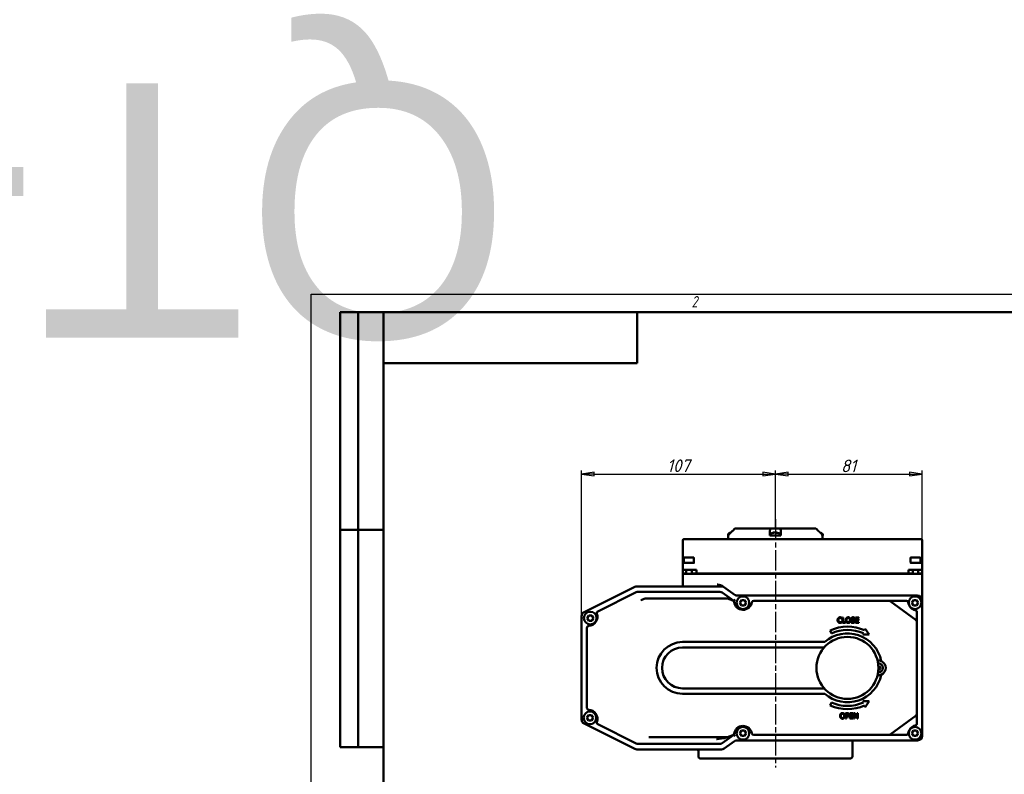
# Model space of a CAD drawing. Header units: millimetres. Extents: x -2878 to 5817, y -195 to 746.
# Tile 3 of 5: x -161 to 383, y 329 to 746. Entities that reach past the tile are written whole.
import ezdxf
from ezdxf.enums import TextEntityAlignment as Align

# ---------------------------------------------------------------- set-up
doc = ezdxf.new("R2018")
doc.units = ezdxf.units.MM
doc.header["$LTSCALE"] = 2
doc.linetypes.add('CHAIN', pattern=[0.7087, 0.4724, -0.0591, 0.1181, -0.0591])
for name, color, linetype, lineweight in [('Видимый контур (ГОСТ)', 7, 'Continuous', 50), ('Кромка (ГОСТ)', 7, 'Continuous', 50), ('Обозначение (ГОСТ)', 7, 'Continuous', 25), ('Осевая линия (ГОСТ)', 7, 'Continuous', 25), ('Размер (ГОСТ)', 7, 'Continuous', 25), ('Эскизная геометрия (ГОСТ)', 7, 'Continuous', 50)]:
    doc.layers.add(name, color=color, linetype=linetype, lineweight=lineweight)
doc.styles.add('Альтернативный текст (ГОСТ)', font='arial.ttf', dxfattribs={"width": 0.8})
doc.styles.add('Обычный текст (ГОСТ)', font='GOST Common Italic.ttf')
doc.dimstyles.new('Обычный (ГОСТ)', dxfattribs={"dimscale": 2, "dimtxt": 3.5, "dimasz": 3.5, "dimexe": 1, "dimexo": 0, "dimgap": 0.5, "dimtad": 1, "dimtxsty": 'Обычный текст (ГОСТ)', "dimblk": 'Filled-1', "dimcen": 0.09, "dimdle": 15, "dimclrd": 256, "dimclre": 256, "dimclrt": 256, "dimazin": 2, "dimtfac": 0.714286, "dimtdec": 3, "dimtmove": 0, "dimatfit": 3, "dimfxl": 1, "dimtolj": 1, "dimlwd": 25, "dimlwe": 25, "dimarcsym": 0})

# ---------------------------------------------------------------- blocks, each defined once
blk = doc.blocks.new('Рамки ГОСТ - Рамка')
at = {"layer": 'Кромка (ГОСТ)', "lineweight": 25}
for p, q in [((0, 0), (0, 297)), ((0, 297), (420, 297))]:
    blk.add_line(p, q, dxfattribs=at)
at = {"layer": 'Кромка (ГОСТ)'}
for p, q in [((415, 292), (20, 292)), ((20, 292), (20, 5))]:
    blk.add_line(p, q, dxfattribs=at)
at = {"layer": 'Кромка (ГОСТ)', "insert": (105, 296.5), "char_height": 3.17, "width": 5.2328, "attachment_point": 1, "style": 'Альтернативный текст (ГОСТ)'}
blk.add_mtext('\\fGOST Common|b0|i1;{\\H3.1700;2}', dxfattribs=at)
blk = doc.blocks.new('ГОСТ - Доп. графы 2')
at = {"layer": 'Эскизная геометрия (ГОСТ)'}
for p, q in [((-12, 0), (-12, 120)), ((-12, 120), (0, 120)), ((-7, 0), (-7, 120)), ((-12, 60), (0, 60)), ((0, 0), (-12, 0))]:
    blk.add_line(p, q, dxfattribs=at)
at = {"layer": 'Обозначение (ГОСТ)', "lineweight": 30, "flags": 17}
for tag, p in [('Первичная_применяемость', (-3.65, 90.03)), ('Справочный_номер', (-3.55, 30.02))]:
    blk.add_attdef(tag, text='', height=3.17, rotation=90, dxfattribs=at).set_placement(p, align=Align.MIDDLE_CENTER)
blk = doc.blocks.new('ГОСТ - Доп. графы 3')
at = {"layer": 'Эскизная геометрия (ГОСТ)'}
for p, q in [((0, 0), (70, 0)), ((70, 0), (70, -14)), ((70, -14), (0, -14))]:
    blk.add_line(p, q, dxfattribs=at)
at = {"layer": 'Обозначение (ГОСТ)', "lineweight": 30}
blk.add_attdef('ОБОЗНАЧЕНИЕ', text='', height=5, rotation=180, dxfattribs=at).set_placement((34.94, -6.97), align=Align.MIDDLE_CENTER)
blk = doc.blocks.new('Filled-1')
at = {"color": 0}
for p, q in [((0, 0), (-1, 0.143)), ((-1, 0.143), (-1, -0.143)), ((-1, 0), (0, 0)), ((-1, -0.143), (0, 0))]:
    blk.add_line(p, q, dxfattribs=at)
at = {"color": 0, "flags": 128}
blk.add_lwpolyline([(-1, -0.143), (0, 0), (-1, 0.143), (-1, -0.143)], dxfattribs=at)
at = {"color": 0}
blk.add_solid([(-1, -0.143), (0, 0), (-1, 0.143), (-1, -0.143)], dxfattribs=at)
blk = doc.blocks.new('*D14')
at = {"layer": 'Defpoints', "color": 0, "linetype": 'Continuous', "transparency": 16777216}
for p in [(256.27, 494.72), (256.27, 464.72), (149.27, 416.18)]:
    blk.add_point(p, dxfattribs=at)
at = {"layer": 'Размер (ГОСТ)', "linetype": 'Continuous', "lineweight": 25, "transparency": 16777216}
for p, q in [((149.27, 416.18), (149.27, 496.72)), ((156.27, 494.72), (249.27, 494.72)), ((256.27, 464.72), (256.27, 496.72))]:
    blk.add_line(p, q, dxfattribs=at)
at = {"layer": 'Размер (ГОСТ)', "linetype": 'Continuous', "lineweight": 25, "transparency": 16777216, "xscale": 7, "yscale": 7, "zscale": 7, "rotation": 180}
blk.add_blockref('Filled-1', (149.27, 494.72), dxfattribs=at)
at = {"layer": 'Размер (ГОСТ)', "linetype": 'Continuous', "lineweight": 25, "transparency": 16777216, "xscale": 7, "yscale": 7, "zscale": 7}
blk.add_blockref('Filled-1', (256.27, 494.72), dxfattribs=at)
at = {"layer": 'Размер (ГОСТ)', "linetype": 'Continuous', "lineweight": 25, "transparency": 16777216, "insert": (196.43, 502.81), "char_height": 7, "attachment_point": 1, "style": 'Обычный текст (ГОСТ)'}
blk.add_mtext('\\A1;107', dxfattribs=at)
blk = doc.blocks.new('*D15')
at = {"layer": 'Defpoints', "color": 0, "linetype": 'Continuous', "transparency": 16777216}
for p in [(337.27, 494.72), (256.27, 464.72), (337.27, 439.72)]:
    blk.add_point(p, dxfattribs=at)
at = {"layer": 'Размер (ГОСТ)', "linetype": 'Continuous', "lineweight": 25, "transparency": 16777216}
for p, q in [((256.27, 464.72), (256.27, 496.72)), ((263.27, 494.72), (330.27, 494.72)), ((337.27, 439.72), (337.27, 496.72))]:
    blk.add_line(p, q, dxfattribs=at)
at = {"layer": 'Размер (ГОСТ)', "linetype": 'Continuous', "lineweight": 25, "transparency": 16777216, "xscale": 7, "yscale": 7, "zscale": 7, "rotation": 180}
blk.add_blockref('Filled-1', (256.27, 494.72), dxfattribs=at)
at = {"layer": 'Размер (ГОСТ)', "linetype": 'Continuous', "lineweight": 25, "transparency": 16777216, "xscale": 7, "yscale": 7, "zscale": 7}
blk.add_blockref('Filled-1', (337.27, 494.72), dxfattribs=at)
at = {"layer": 'Размер (ГОСТ)', "linetype": 'Continuous', "lineweight": 25, "transparency": 16777216, "insert": (292.47, 502.72), "char_height": 7, "attachment_point": 1, "style": 'Обычный текст (ГОСТ)'}
blk.add_mtext('\\A1;81', dxfattribs=at)

msp = doc.modelspace()

# ---------------------------------------------------------------- linework, layer by layer
at = {"layer": 'Видимый контур (ГОСТ)'}
for p, q in [((231.457, 462.23), (231.311, 462.23)), ((233.934, 464.723), (233.934, 464.723)), ((233.934, 464.723), (253.544, 464.723)), ((253.544, 464.723), (258.998, 464.723)), ((255.142, 462.23), (254.861, 462.23)), ((255.828, 462.451), (255.83, 462.424)), ((257.159, 462.23), (256.59, 462.23)), ((256.639, 462.451), (256.62, 462.23)), ((258.998, 464.723), (278.603, 464.723)), ((205.143, 458.223), (205.143, 446.723)), ((213.127, 458.723), (205.643, 458.723)), ((329.284, 458.723), (213.127, 458.723)), ((230.183, 461.123), (230.183, 460.723)), ((230.183, 460.723), (230.277, 460.723)), ((230.268, 458.723), (230.268, 460.723)), ((230.277, 460.723), (230.442, 460.723)), ((230.442, 460.809), (230.442, 460.723)), ((253.271, 460.809), (253.271, 461.516)), ((253.271, 460.723), (253.271, 460.809)), ((253.271, 460.723), (255.551, 460.723)), ((253.733, 461.123), (253.733, 460.723)), ((255.551, 460.723), (256.909, 460.723)), ((256.909, 460.723), (259.271, 460.723)), ((258.733, 461.123), (258.733, 460.723)), ((259.271, 461.516), (259.271, 460.809)), ((259.271, 460.809), (259.271, 460.723)), ((282.095, 460.723), (282.095, 460.809)), ((282.095, 460.723), (282.258, 460.723)), ((282.258, 460.723), (282.353, 460.723)), ((282.268, 458.723), (282.268, 460.723)), ((282.353, 461.123), (282.353, 460.723)), ((336.768, 458.723), (329.284, 458.723)), ((337.268, 446.723), (337.268, 458.223)), ((205.143, 446.723), (205.143, 445.223)), ((205.643, 445.723), (206.143, 445.723)), ((205.813, 448.423), (205.813, 445.723)), ((206.113, 448.723), (211.013, 448.723)), ((211.623, 445.723), (206.143, 445.723)), ((211.313, 448.423), (211.313, 445.938)), ((336.268, 445.723), (330.787, 445.723)), ((330.813, 448.423), (330.813, 446.226)), ((331.113, 448.723), (336.013, 448.723)), ((336.268, 445.723), (336.768, 445.723)), ((336.313, 448.423), (336.313, 445.723)), ((337.268, 445.223), (337.268, 446.723)), ((205.143, 445.223), (205.143, 441.823)), ((206.143, 441.823), (205.143, 441.823)), ((205.143, 439.823), (205.143, 441.823)), ((206.143, 441.823), (212.643, 441.823)), ((207.063, 441.823), (207.063, 439.723)), ((210.063, 441.823), (210.063, 439.723)), ((212.643, 439.823), (212.643, 441.823)), ((329.768, 439.823), (329.768, 441.823)), ((329.768, 441.823), (336.268, 441.823)), ((332.063, 441.823), (332.063, 439.723)), ((335.063, 441.823), (335.063, 439.723)), ((337.268, 441.823), (336.268, 441.823)), ((337.268, 441.823), (337.268, 445.223)), ((337.268, 439.823), (337.268, 441.823)), ((205.143, 439.823), (207.063, 439.823)), ((205.143, 439.723), (206.143, 439.723)), ((205.143, 439.723), (205.143, 433.723)), ((206.143, 439.723), (336.268, 439.723)), ((210.063, 439.823), (212.643, 439.823)), ((212.643, 439.823), (329.768, 439.823)), ((224.826, 439.723), (224.826, 439.823)), ((259.312, 439.723), (259.312, 439.823)), ((329.768, 439.823), (332.063, 439.823)), ((335.063, 439.823), (337.268, 439.823)), ((336.268, 439.723), (337.268, 439.723)), ((337.268, 425.223), (337.268, 439.723)), ((178.74, 432.459), (150.65, 418.414)), ((179.449, 429.459), (158.236, 418.853)), ((226.947, 432.723), (179.858, 432.723)), ((225.504, 429.723), (180.567, 429.723)), ((205.143, 433.723), (205.143, 432.723)), ((227.529, 432.536), (227.154, 432.804)), ((227.154, 432.804), (227.154, 432.804)), ((233.999, 427.91), (227.529, 432.536)), ((196.273, 425.992), (184.861, 425.992)), ((229.574, 425.992), (196.273, 425.992)), ((233.297, 424.723), (226.958, 429.256)), ((232.76, 424.939), (229.904, 425.936)), ((334.768, 427.723), (234.58, 427.723)), ((236.608, 423.654), (237.474, 425.154)), ((237.474, 425.154), (239.206, 425.154)), ((239.206, 425.154), (240.072, 423.654)), ((318.984, 424.723), (244.286, 424.723)), ((319.716, 424.723), (318.984, 424.723)), ((333.859, 414.067), (319.575, 424.53)), ((321.003, 424.723), (319.716, 424.723)), ((328.586, 424.723), (321.003, 424.723)), ((331.608, 423.654), (332.474, 425.154)), ((332.474, 425.154), (334.206, 425.154)), ((334.206, 425.154), (335.072, 423.654)), ((337.268, 350.223), (337.268, 425.223)), ((237.474, 422.154), (236.608, 423.654)), ((239.206, 422.154), (237.474, 422.154)), ((240.072, 423.654), (239.206, 422.154)), ((332.474, 422.154), (331.608, 423.654)), ((334.206, 422.154), (332.474, 422.154)), ((335.072, 423.654), (334.206, 422.154)), ((334.268, 415.007), (334.268, 418.579)), ((149.268, 416.178), (149.268, 359.268)), ((152.345, 415.203), (153.211, 416.703)), ((153.211, 413.703), (152.345, 415.203)), ((153.211, 416.703), (154.943, 416.703)), ((154.943, 413.703), (153.211, 413.703)), ((154.943, 416.703), (155.809, 415.203)), ((155.809, 415.203), (154.943, 413.703)), ((292.843, 414.906), (292.875, 414.906)), ((292.875, 413.267), (292.845, 413.267)), ((292.875, 414.906), (292.875, 415.387)), ((292.875, 412.791), (292.875, 413.267)), ((293.246, 415.587), (293.246, 412.587)), ((293.645, 415.587), (293.246, 415.587)), ((293.645, 412.942), (293.645, 415.587)), ((298.07, 413.267), (298.07, 412.767)), ((298.099, 413.267), (298.07, 413.267)), ((299.964, 414.969), (299.993, 414.969)), ((299.993, 414.969), (299.993, 415.446)), ((302.392, 415.587), (300.516, 415.587)), ((300.516, 415.587), (300.516, 412.587)), ((300.914, 415.232), (302.392, 415.232)), ((300.914, 414.41), (300.914, 415.232)), ((302.293, 414.41), (300.914, 414.41)), ((300.914, 414.055), (302.293, 414.055)), ((300.914, 412.942), (300.914, 414.055)), ((302.293, 414.055), (302.293, 414.41)), ((302.392, 415.232), (302.392, 415.587)), ((334.268, 414.626), (334.268, 415.007)), ((334.268, 413.26), (334.268, 414.626)), ((334.268, 362.185), (334.268, 413.26)), ((152.268, 409.898), (152.268, 365.548)), ((286.507, 408.432), (287.154, 406.77)), ((293.246, 412.587), (294.985, 412.587)), ((294.985, 412.942), (293.645, 412.942)), ((294.985, 412.587), (294.985, 412.942)), ((300.516, 412.587), (302.392, 412.587)), ((302.392, 412.942), (300.914, 412.942)), ((302.392, 412.587), (302.392, 412.942)), ((305.886, 409.354), (305.513, 408.455)), ((308.024, 406.12), (305.886, 409.354)), ((304.831, 406.809), (304.546, 406.12)), ((304.546, 406.12), (308.024, 406.12)), ((283.522, 402.024), (205.007, 402.024)), ((283.221, 399.024), (205.007, 399.024)), ((205.007, 376.422), (283.221, 376.422)), ((205.007, 373.422), (283.522, 373.422)), ((287.154, 368.676), (286.507, 367.013)), ((304.546, 369.326), (304.831, 368.637)), ((308.024, 369.326), (304.546, 369.326)), ((305.513, 366.991), (305.886, 366.092)), ((305.886, 366.092), (308.024, 369.326)), ((152.164, 360.145), (153.03, 361.645)), ((153.03, 358.645), (152.164, 360.145)), ((153.03, 361.645), (154.762, 361.645)), ((154.762, 361.645), (155.628, 360.145)), ((155.628, 360.145), (154.762, 358.645)), ((295.041, 362.734), (295.041, 359.734)), ((295.794, 362.734), (295.041, 362.734)), ((295.041, 359.734), (295.44, 359.734)), ((295.44, 361.193), (295.44, 362.389)), ((295.44, 362.389), (295.77, 362.389)), ((295.712, 361.193), (295.44, 361.193)), ((295.44, 360.853), (295.777, 360.853)), ((295.44, 359.734), (295.44, 360.853)), ((299.193, 362.734), (297.316, 362.734)), ((297.316, 362.734), (297.316, 359.734)), ((297.316, 359.734), (299.193, 359.734)), ((297.715, 362.379), (299.193, 362.379)), ((297.715, 361.558), (297.715, 362.379)), ((299.093, 361.558), (297.715, 361.558)), ((297.715, 361.203), (299.093, 361.203)), ((297.715, 360.089), (297.715, 361.203)), ((299.193, 360.089), (297.715, 360.089)), ((299.093, 361.203), (299.093, 361.558)), ((299.193, 362.379), (299.193, 362.734)), ((299.193, 359.734), (299.193, 360.089)), ((299.631, 362.734), (299.631, 359.734)), ((300.197, 362.734), (299.631, 362.734)), ((299.631, 359.734), (300.003, 359.734)), ((300.003, 362.321), (301.33, 359.734)), ((300.003, 359.734), (300.003, 362.321)), ((301.405, 360.359), (300.197, 362.734)), ((301.33, 359.734), (301.777, 359.734)), ((301.405, 362.734), (301.405, 360.359)), ((301.777, 362.734), (301.405, 362.734)), ((301.777, 359.734), (301.777, 362.734)), ((319.575, 350.916), (333.859, 361.379)), ((334.268, 360.82), (334.268, 362.185)), ((334.268, 360.439), (334.268, 360.82)), ((334.268, 356.867), (334.268, 360.439)), ((150.65, 357.032), (178.74, 342.987)), ((154.762, 358.645), (153.03, 358.645)), ((158.236, 356.593), (179.449, 345.987)), ((186.491, 349.454), (196.273, 349.454)), ((196.273, 349.454), (229.574, 349.454)), ((226.958, 346.189), (233.297, 350.723)), ((229.136, 349.242), (229.135, 349.242)), ((229.136, 349.242), (229.904, 349.51)), ((229.904, 349.51), (232.76, 350.507)), ((236.608, 351.654), (237.474, 353.154)), ((237.474, 350.154), (236.608, 351.654)), ((237.474, 353.154), (239.206, 353.154)), ((239.206, 350.154), (237.474, 350.154)), ((239.206, 353.154), (240.072, 351.654)), ((240.072, 351.654), (239.206, 350.154)), ((244.286, 350.723), (318.984, 350.723)), ((318.984, 350.723), (319.716, 350.723)), ((319.716, 350.723), (321.003, 350.723)), ((321.003, 350.723), (328.586, 350.723)), ((331.608, 351.654), (332.474, 353.154)), ((332.474, 350.154), (331.608, 351.654)), ((332.474, 353.154), (334.206, 353.154)), ((334.206, 350.154), (332.474, 350.154)), ((334.206, 353.154), (335.072, 351.654)), ((335.072, 351.654), (334.206, 350.154)), ((179.858, 342.723), (226.466, 342.723)), ((180.567, 345.723), (225.504, 345.723)), ((227.921, 343.189), (233.607, 347.256)), ((235.062, 347.723), (334.768, 347.723)), ((298.768, 346.723), (298.768, 338.723)), ((213.768, 341.723), (213.768, 338.723)), ((297.768, 337.723), (214.768, 337.723))]:
    msp.add_line(p, q, dxfattribs=at)
for centre, radius in [((238.34, 423.654), 3.5), ((333.34, 423.654), 3.5), ((154.077, 415.203), 3.5), ((296.034, 387.723), 17.085), ((153.896, 360.145), 3.5), ((238.34, 351.654), 3.5), ((333.34, 351.654), 3.5)]:
    msp.add_circle(centre, radius, dxfattribs=at)
for centre, radius, start, end in [((231.183, 461.123), 1, 116.26077, 179.99), ((232.683, 458.083), 4.39, 104.93741, 116.26077), ((254.733, 461.123), 1, 116.26077, 179.99), ((256.233, 458.083), 4.39, 97.49933, 116.26077), ((256.233, 458.083), 4.39, 63.73923, 82.50067), ((257.733, 461.123), 1, 0.01, 63.73923), ((279.853, 458.083), 4.39, 63.73923, 75.04933), ((281.353, 461.123), 1, 0.01, 63.73923), ((205.643, 458.223), 0.5, 90, 180), ((336.768, 458.223), 0.5, 0, 90), ((205.643, 445.223), 0.5, 90, 180), ((206.113, 448.423), 0.3, 90, 180), ((211.013, 448.423), 0.3, 0, 90), ((331.113, 448.423), 0.3, 90, 180), ((336.013, 448.423), 0.3, 0, 90), ((336.768, 445.223), 0.5, 0, 90), ((179.858, 430.223), 2.5, 90, 116.56505), ((180.567, 427.223), 2.5, 90, 116.56505), ((225.504, 427.223), 2.5, 54.42875, 90), ((226.947, 431.723), 1, 54.42875, 90), ((229.574, 424.992), 1, 70.76361, 90), ((232.43, 423.995), 1, 7.48686, 70.76361), ((238.379, 424.777), 5, 187.48686, 349.8839), ((234.58, 428.723), 1, 234.42875, 270), ((244.286, 423.723), 1, 90, 169.8839), ((318.984, 423.723), 1, 53.77891, 90), ((328.586, 423.723), 1, 6.88236, 90), ((334.768, 425.223), 2.5, 0, 90), ((158.683, 417.958), 1, 116.56505, 200.12272), ((334.542, 424.442), 5, 186.88236, 257.73891), ((333.268, 418.579), 1, 0, 77.73891), ((151.768, 416.178), 2.5, 116.56505, 180), ((153.049, 415.894), 5, 272.0904, 20.12272), ((333.268, 413.26), 1, 0, 53.77891), ((153.268, 409.898), 1, 92.0904, 180), ((296.034, 387.723), 22.796, 65.42983, 114.70452), ((296.034, 387.723), 21.015, 65.25457, 114.99757), ((296.034, 387.723), 19.002, 11.41313, 131.18393), ((205.007, 387.723), 14.301, 90, 270), ((205.007, 387.723), 11.301, 90, 270), ((313.119, 387.723), 4.064, 263.16941, 96.83059), ((313.119, 387.723), 2.5, 265.8042, 94.1958), ((313.119, 387.723), 0.935, 278.26088, 304.72482), ((313.119, 387.723), 0.935, 8.26088, 34.72482), ((296.034, 387.723), 19.002, 228.81607, 348.58687), ((153.268, 365.548), 1, 180, 267.9096), ((153.049, 359.552), 5, 339.87728, 87.9096), ((296.034, 387.723), 22.796, 245.29548, 294.57017), ((296.034, 387.723), 21.015, 245.00243, 294.74543), ((151.768, 359.268), 2.5, 180, 243.43495), ((333.268, 362.185), 1, 306.22109, 0), ((158.683, 357.488), 1, 159.87728, 243.43495), ((238.379, 350.669), 5, 10.1161, 172.51314), ((334.542, 351.004), 5, 102.26109, 173.11764), ((333.268, 356.867), 1, 282.26109, 0), ((229.574, 350.454), 1, 270, 289.23639), ((232.43, 351.451), 1, 289.23639, 352.51314), ((244.286, 351.723), 1, 190.1161, 270), ((318.984, 351.723), 1, 270, 306.22109), ((328.586, 351.723), 1, 270, 353.11764), ((334.768, 350.223), 2.5, 270, 0), ((179.858, 345.223), 2.5, 243.43495, 270), ((180.567, 348.223), 2.5, 243.43495, 270), ((212.768, 341.723), 1, 0, 90), ((225.504, 348.223), 2.5, 270, 305.57125), ((226.466, 345.223), 2.5, 270, 305.57125), ((235.062, 345.223), 2.5, 90, 125.57125), ((299.768, 346.723), 1, 90, 180), ((214.768, 338.723), 1, 180, 270), ((297.768, 338.723), 1, 270, 0)]:
    msp.add_arc(centre, radius, start, end, dxfattribs=at)
for centre, major_axis, ratio, start_param, end_param in [((232.745, 458.097), (-0.983, 4.276), 0.9211858, 0.0563988, 0.1279065), ((256.295, 458.097), (-0.984, 4.275), 0.9214875, 6.1784303, 6.4106326), ((256.146, 458.097), (0.701, 4.331), 0.8379858, 0.239088, 0.4712903), ((256.383, 458.097), (-0.413, 4.368), 0.3785032, 5.9108693, 6.1430716), ((256.084, 458.097), (0.413, 4.368), 0.3785032, 0.1401137, 0.1568897), ((256.321, 458.097), (-0.701, 4.331), 0.8379858, 6.0069255, 6.0440973), ((256.097, 458.097), (0.454, 4.363), 0.538687, 6.0026217, 6.234824), ((256.172, 458.097), (0.984, 4.275), 0.9214875, 0.0879791, 0.104755), ((184.861, 424.992), (-1.913, 0), 0.5228526, 4.712389, 5.2898263), ((312.964, 387.678), (-1.231, 4.211), 0.0871557, 4.8167185, 4.8968405), ((313.274, 387.768), (1.231, -4.211), 0.0871557, 4.8691, 5.0489208), ((313.192, 387.578), (-3.919, -1.971), 0.0871557, 4.3758571, 4.6080594), ((312.974, 387.65), (-1.971, 3.919), 0.0871557, 4.3758571, 4.6080594), ((313.074, 387.878), (4.211, 1.231), 0.0871557, 4.8167185, 5.0489208)]:
    msp.add_ellipse(centre, major_axis=major_axis, ratio=ratio, start_param=start_param, end_param=end_param, dxfattribs=at)
for points, weights in [([(232.683, 463.448), (231.748, 462.52), (230.737, 461.516)], [1.00372365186, 1.00416831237, 1.00305927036]), ([(231.551, 462.324), (232.13, 462.899), (232.683, 463.448)], [1.00370622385, 1.00398645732, 1.00372310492]), ([(253.271, 461.516), (253.271, 462.52), (253.271, 463.448)], [1.0030591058, 1.00416849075, 1.00372310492]), ([(259.271, 463.448), (259.271, 462.52), (259.271, 461.516)], [1.00372681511, 1.00417062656, 1.00306073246]), ([(281.8, 461.516), (280.789, 462.52), (279.853, 463.448)], [1.00305910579, 1.00416849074, 1.00372310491]), ([(313.143, 387.254), (313.18, 387.102), (313.253, 386.798)], [1.84165152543, 1.44094764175, 1]), ([(313.253, 386.798), (313.27, 386.649), (313.292, 386.444)], [1, 1.01453007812, 1.00329461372]), ([(313.652, 386.954), (313.498, 387.227), (313.422, 387.364)], [1, 1.44094764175, 1.84165152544]), ([(313.888, 388.256), (313.615, 388.102), (313.478, 388.026)], [1, 1.44094764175, 1.84165152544]), ([(313.588, 387.747), (313.74, 387.783), (314.044, 387.857)], [1.84165152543, 1.44094764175, 1]), ([(313.865, 386.67), (313.741, 386.835), (313.652, 386.954)], [1.00329461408, 1.01453007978, 1]), ([(314.172, 388.468), (314.007, 388.345), (313.888, 388.256)], [1.00329461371, 1.01453007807, 1]), ([(314.044, 387.857), (314.193, 387.873), (314.398, 387.896)], [1, 1.014530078, 1.00329461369])]:
    msp.add_rational_spline(points, weights, degree=2, dxfattribs=at)
for points, degree in [([(231.268, 462.222), (231.281, 462.227), (231.297, 462.23), (231.311, 462.23)], 3), ([(254.818, 462.222), (254.831, 462.227), (254.847, 462.23), (254.861, 462.23)], 3), ([(257.159, 462.23), (257.167, 462.23), (257.176, 462.227), (257.184, 462.222)], 3), ([(290.973, 415.227), (290.791, 415.02), (290.599, 414.461), (290.599, 414.084)], 2), ([(290.599, 414.084), (290.599, 413.705), (290.796, 413.121), (290.976, 412.927)], 2), ([(291.948, 415.64), (291.644, 415.64), (291.153, 415.429), (290.973, 415.227)], 2), ([(291.015, 414.084), (291.015, 414.373), (291.156, 414.838), (291.282, 414.991)], 2), ([(291.292, 413.177), (291.163, 413.331), (291.015, 413.775), (291.015, 414.084)], 2), ([(291.282, 414.991), (291.411, 415.142), (291.754, 415.3), (291.946, 415.3)], 2), ([(291.946, 412.878), (291.756, 412.878), (291.418, 413.029), (291.292, 413.177)], 2), ([(291.946, 415.3), (292.121, 415.3), (292.391, 415.22), (292.505, 415.156)], 2), ([(292.527, 413.027), (292.413, 412.963), (292.118, 412.878), (291.946, 412.878)], 2), ([(292.476, 415.562), (292.364, 415.596), (292.099, 415.64), (291.948, 415.64)], 2), ([(292.875, 415.387), (292.775, 415.441), (292.573, 415.531), (292.476, 415.562)], 2), ([(292.505, 415.156), (292.624, 415.091), (292.789, 414.955), (292.843, 414.906)], 2), ([(292.845, 413.267), (292.799, 413.221), (292.636, 413.09), (292.527, 413.027)], 2), ([(295.488, 415.244), (295.315, 415.037), (295.128, 414.463), (295.128, 414.087)], 2), ([(295.128, 414.087), (295.128, 413.717), (295.313, 413.131), (295.486, 412.932)], 2), ([(296.453, 415.65), (296.152, 415.65), (295.663, 415.443), (295.488, 415.244)], 2), ([(295.544, 414.087), (295.544, 414.378), (295.67, 414.84), (295.789, 414.993)], 2), ([(296.456, 412.869), (296.04, 412.869), (295.544, 413.496), (295.544, 414.087)], 2), ([(295.789, 414.993), (295.913, 415.154), (296.239, 415.305), (296.456, 415.305)], 2), ([(297.421, 415.244), (297.251, 415.436), (296.759, 415.65), (296.453, 415.65)], 2), ([(296.456, 415.305), (296.665, 415.305), (297, 415.149), (297.119, 414.993)], 2), ([(297.365, 414.087), (297.365, 413.496), (296.871, 412.869), (296.456, 412.869)], 2), ([(297.119, 414.993), (297.236, 414.843), (297.365, 414.383), (297.365, 414.087)], 2), ([(297.781, 414.087), (297.781, 414.461), (297.591, 415.044), (297.421, 415.244)], 2), ([(297.421, 412.932), (297.596, 413.131), (297.781, 413.722), (297.781, 414.087)], 2), ([(299.101, 415.64), (298.661, 415.64), (298.092, 415.147), (298.092, 414.782)], 2), ([(298.092, 414.782), (298.092, 414.607), (298.194, 414.339), (298.286, 414.24)], 2), ([(299.025, 412.878), (298.794, 412.878), (298.296, 413.083), (298.099, 413.267)], 2), ([(298.286, 414.24), (298.381, 414.14), (298.627, 414.016), (298.782, 413.975)], 2), ([(298.507, 414.823), (298.507, 415.035), (298.85, 415.295), (299.127, 415.295)], 2), ([(298.899, 414.356), (298.709, 414.408), (298.507, 414.634), (298.507, 414.823)], 2), ([(298.782, 413.975), (298.955, 413.931), (299.186, 413.878), (299.324, 413.839)], 2), ([(299.514, 414.198), (299.392, 414.235), (299.025, 414.322), (298.899, 414.356)], 2), ([(299.694, 413.379), (299.694, 413.153), (299.356, 412.878), (299.025, 412.878)], 2), ([(299.993, 415.446), (299.801, 415.54), (299.353, 415.64), (299.101, 415.64)], 2), ([(299.127, 415.295), (299.373, 415.295), (299.82, 415.1), (299.964, 414.969)], 2), ([(299.324, 413.839), (299.516, 413.783), (299.694, 413.559), (299.694, 413.379)], 2), ([(300.11, 413.442), (300.11, 413.722), (299.823, 414.104), (299.514, 414.198)], 2), ([(299.837, 412.805), (299.966, 412.925), (300.11, 413.265), (300.11, 413.442)], 2), ([(290.976, 412.927), (291.156, 412.73), (291.649, 412.533), (291.941, 412.533)], 2), ([(291.941, 412.533), (292.121, 412.533), (292.345, 412.577), (292.476, 412.621)], 2), ([(292.476, 412.621), (292.6, 412.66), (292.775, 412.745), (292.875, 412.791)], 2), ([(295.486, 412.932), (295.663, 412.73), (296.149, 412.523), (296.453, 412.523)], 2), ([(296.453, 412.523), (296.747, 412.523), (297.236, 412.723), (297.421, 412.932)], 2), ([(298.07, 412.767), (298.272, 412.669), (298.729, 412.533), (299.054, 412.533)], 2), ([(299.054, 412.533), (299.329, 412.533), (299.694, 412.674), (299.837, 412.805)], 2), ([(313.114, 387.324), (313.127, 387.303), (313.137, 387.278), (313.143, 387.254)], 3), ([(292.311, 362.392), (292.138, 362.185), (291.951, 361.611), (291.951, 361.234)], 2), ([(291.951, 361.234), (291.951, 360.865), (292.136, 360.279), (292.308, 360.08)], 2), ([(292.308, 360.08), (292.486, 359.878), (292.972, 359.671), (293.276, 359.671)], 2), ([(293.276, 362.798), (292.974, 362.798), (292.486, 362.591), (292.311, 362.392)], 2), ([(292.367, 361.234), (292.367, 361.526), (292.493, 361.988), (292.612, 362.141)], 2), ([(293.278, 360.016), (292.863, 360.016), (292.367, 360.644), (292.367, 361.234)], 2), ([(292.612, 362.141), (292.736, 362.302), (293.062, 362.452), (293.278, 362.452)], 2), ([(294.243, 362.392), (294.073, 362.584), (293.582, 362.798), (293.276, 362.798)], 2), ([(293.276, 359.671), (293.57, 359.671), (294.059, 359.871), (294.243, 360.08)], 2), ([(293.278, 362.452), (293.487, 362.452), (293.823, 362.297), (293.942, 362.141)], 2), ([(294.187, 361.234), (294.187, 360.644), (293.694, 360.016), (293.278, 360.016)], 2), ([(293.942, 362.141), (294.059, 361.991), (294.187, 361.531), (294.187, 361.234)], 2), ([(294.603, 361.234), (294.603, 361.609), (294.414, 362.192), (294.243, 362.392)], 2), ([(294.243, 360.08), (294.418, 360.279), (294.603, 360.87), (294.603, 361.234)], 2), ([(296.351, 361.373), (296.254, 361.271), (295.955, 361.193), (295.712, 361.193)], 2), ([(295.77, 362.389), (295.957, 362.389), (296.21, 362.338), (296.305, 362.275)], 2), ([(295.777, 360.853), (296.098, 360.853), (296.519, 361.011), (296.675, 361.164)], 2), ([(296.58, 362.547), (296.436, 362.647), (296.062, 362.734), (295.794, 362.734)], 2), ([(296.305, 362.275), (296.414, 362.202), (296.521, 361.973), (296.521, 361.818)], 2), ([(296.521, 361.818), (296.521, 361.674), (296.441, 361.463), (296.351, 361.373)], 2), ([(296.937, 361.83), (296.937, 362.08), (296.747, 362.433), (296.58, 362.547)], 2), ([(296.675, 361.164), (296.799, 361.285), (296.937, 361.636), (296.937, 361.83)], 2)]:
    msp.add_open_spline(points, degree=degree, dxfattribs=at)
for points, knots in [([(232.683, 463.448), (232.813, 463.577), (232.941, 463.705), (233.349, 464.116), (233.647, 464.423), (233.934, 464.723)], [1.13553758, 1.13553758, 1.13553758, 1.13553758, 1.18828561, 1.18828561, 1.30987869, 1.30987869, 1.30987869, 1.30987869]), ([(233.934, 464.723), (233.648, 464.423), (233.349, 464.116), (233.065, 463.829), (232.942, 463.705), (232.814, 463.577), (232.683, 463.448)], [-0.12159309, -0.12159309, -0.12159309, -0.12159309, 0, 0, 0, 0.05284171, 0.05284171, 0.05284171, 0.05284171]), ([(253.271, 463.448), (253.271, 463.577), (253.279, 463.705), (253.332, 464.116), (253.413, 464.423), (253.544, 464.723)], [1.13553758, 1.13553758, 1.13553758, 1.13553758, 1.18828561, 1.18828561, 1.30987869, 1.30987869, 1.30987869, 1.30987869]), ([(255.828, 462.451), (255.828, 462.451), (255.826, 462.451), (255.82, 462.452), (255.811, 462.451), (255.787, 462.45), (255.771, 462.448), (255.746, 462.446), (255.737, 462.445), (255.728, 462.444)], [0.008850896, 0.008850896, 0.008850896, 0.008850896, 0.012211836, 0.012211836, 0.018306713, 0.018306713, 0.02440159, 0.02440159, 0.027283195, 0.027283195, 0.027283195, 0.027283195]), ([(255.967, 462.444), (255.984, 462.446), (256.005, 462.448), (256.047, 462.45), (256.069, 462.451), (256.109, 462.452), (256.129, 462.451), (256.165, 462.45), (256.18, 462.448), (256.196, 462.446), (256.201, 462.445), (256.205, 462.444)], [0, 0, 0, 0, 0.006105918, 0.006105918, 0.012211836, 0.012211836, 0.018306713, 0.018306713, 0.02440159, 0.02440159, 0.027283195, 0.027283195, 0.027283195, 0.027283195]), ([(256.5, 462.444), (256.482, 462.446), (256.462, 462.448), (256.419, 462.45), (256.397, 462.451), (256.358, 462.452), (256.337, 462.451), (256.302, 462.45), (256.287, 462.448), (256.27, 462.446), (256.266, 462.445), (256.262, 462.444)], [0, 0, 0, 0, 0.006108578, 0.006108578, 0.012217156, 0.012217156, 0.018309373, 0.018309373, 0.02440159, 0.02440159, 0.027283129, 0.027283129, 0.027283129, 0.027283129]), ([(256.664, 462.444), (256.653, 462.446), (256.645, 462.448), (256.638, 462.45), (256.638, 462.451), (256.647, 462.452), (256.656, 462.451), (256.68, 462.45), (256.696, 462.448), (256.721, 462.446), (256.73, 462.445), (256.739, 462.444)], [0, 0, 0, 0, 0.006105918, 0.006105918, 0.012211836, 0.012211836, 0.018306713, 0.018306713, 0.02440159, 0.02440159, 0.027283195, 0.027283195, 0.027283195, 0.027283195]), ([(258.998, 464.723), (259.128, 464.423), (259.21, 464.116), (259.247, 463.829), (259.262, 463.705), (259.271, 463.577), (259.271, 463.448)], [-0.12159309, -0.12159309, -0.12159309, -0.12159309, 0, 0, 0, 0.05284171, 0.05284171, 0.05284171, 0.05284171]), ([(279.853, 463.448), (279.723, 463.577), (279.595, 463.705), (279.188, 464.116), (278.889, 464.423), (278.603, 464.723)], [1.13553758, 1.13553758, 1.13553758, 1.13553758, 1.18828561, 1.18828561, 1.30987869, 1.30987869, 1.30987869, 1.30987869]), ([(230.737, 461.516), (230.737, 461.516), (230.736, 461.515), (230.649, 461.428), (230.566, 461.305), (230.471, 461.077), (230.442, 460.932), (230.442, 460.809)], [-0.074150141, -0.074150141, -0.074150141, -0.074150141, -0.074012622, -0.074012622, -0.036942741, -0.036942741, 0, 0, 0, 0]), ([(282.095, 460.809), (282.095, 460.932), (282.066, 461.077), (281.971, 461.305), (281.889, 461.428), (281.801, 461.515), (281.8, 461.516), (281.8, 461.516)], [-0.59454155, -0.59454155, -0.59454155, -0.59454155, -0.557598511, -0.557598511, -0.520528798, -0.520528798, -0.520391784, -0.520391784, -0.520391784, -0.520391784]), ([(211.313, 445.938), (211.313, 445.858), (211.29, 445.796), (211.211, 445.735), (211.17, 445.723), (211.123, 445.723)], [-0.257375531, -0.257375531, -0.257375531, -0.257375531, -0.206580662, -0.206580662, -0.173599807, -0.173599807, -0.173599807, -0.173599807]), ([(331.158, 445.723), (331.051, 445.723), (330.968, 445.764), (330.849, 445.909), (330.824, 446.015), (330.814, 446.161), (330.813, 446.193), (330.813, 446.226)], [-0.16951485, -0.16951485, -0.16951485, -0.16951485, -0.12333013, -0.12333013, -0.07216852, -0.07216852, -0.05860017, -0.05860017, -0.05860017, -0.05860017]), ([(224.151, 433.723), (224.154, 433.722), (224.158, 433.722), (224.231, 433.707), (224.301, 433.694), (224.877, 433.582), (225.41, 433.475), (226.242, 433.242), (226.591, 433.123), (226.977, 432.92), (227.068, 432.866), (227.154, 432.804)], [-0.28664329, -0.28664329, -0.28664329, -0.28664329, -0.28566774, -0.28566774, -0.26683424, -0.26683424, -0.13063397, -0.13063397, -0.03169033, -0.03169033, 0, 0, 0, 0]), ([(182.04, 424.992), (182.043, 424.993), (182.045, 424.994), (182.346, 425.154), (182.658, 425.321), (183.237, 425.601), (183.533, 425.733), (183.816, 425.829)], [-0.1954901, -0.1954901, -0.1954901, -0.1954901, -0.19464443, -0.19464443, -0.08972628, -0.08972628, 0, 0, 0, 0]), ([(233.297, 424.723), (233.297, 424.723), (233.317, 424.739), (233.392, 424.804), (233.448, 424.853), (233.588, 424.98), (233.671, 425.056), (233.852, 425.226), (233.947, 425.318), (234.044, 425.413), (234.046, 425.415), (234.047, 425.416)], [-0.15860544, -0.15860544, -0.15860544, -0.15860544, -0.12010204, -0.12010204, -0.08043506, -0.08043506, -0.04020677, -0.04020677, 0, 0, 0.00062197, 0.00062197, 0.00062197, 0.00062197]), ([(233.396, 424.365), (233.394, 424.385), (233.392, 424.405), (233.378, 424.501), (233.357, 424.576), (233.326, 424.659), (233.316, 424.682), (233.302, 424.714), (233.297, 424.723), (233.297, 424.723)], [-0.698728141, -0.698728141, -0.698728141, -0.698728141, -0.690811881, -0.690811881, -0.657728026, -0.657728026, -0.641186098, -0.641186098, -0.62464417, -0.62464417, -0.62464417, -0.62464417]), ([(233.422, 424.125), (233.411, 424.205), (233.403, 424.279), (233.397, 424.352), (233.397, 424.358), (233.396, 424.365)], [0.413529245, 0.413529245, 0.413529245, 0.413529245, 0.439912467, 0.439912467, 0.442476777, 0.442476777, 0.442476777, 0.442476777]), ([(313.478, 388.026), (313.448, 388.009), (313.413, 387.997), (313.359, 387.991), (313.336, 387.99), (313.289, 387.997), (313.266, 388.004), (313.224, 388.022), (313.203, 388.034), (313.167, 388.064), (313.151, 388.081), (313.13, 388.111), (313.121, 388.125), (313.114, 388.14)], [0.115705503, 0.115705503, 0.115705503, 0.115705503, 0.126574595, 0.126574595, 0.133368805, 0.133368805, 0.140163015, 0.140163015, 0.146957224, 0.146957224, 0.153751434, 0.153751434, 0.158886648, 0.158886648, 0.158886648, 0.158886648]), ([(313.429, 388.123), (313.411, 388.114), (313.39, 388.108), (313.347, 388.105), (313.325, 388.108), (313.286, 388.121), (313.267, 388.132), (313.234, 388.16), (313.221, 388.177), (313.207, 388.204), (313.203, 388.213), (313.201, 388.223)], [0, 0, 0, 0, 0.006105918, 0.006105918, 0.012211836, 0.012211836, 0.018306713, 0.018306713, 0.02440159, 0.02440159, 0.027283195, 0.027283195, 0.027283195, 0.027283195]), ([(313.334, 386.277), (313.33, 386.291), (313.325, 386.307), (313.316, 386.338), (313.31, 386.358), (313.302, 386.39), (313.298, 386.406), (313.294, 386.428), (313.292, 386.437), (313.292, 386.444)], [0.016435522, 0.016435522, 0.016435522, 0.016435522, 0.020942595, 0.020942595, 0.02618765, 0.02618765, 0.031383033, 0.031383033, 0.035600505, 0.035600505, 0.035600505, 0.035600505]), ([(313.422, 387.364), (313.405, 387.394), (313.393, 387.429), (313.387, 387.483), (313.387, 387.506), (313.393, 387.553), (313.4, 387.576), (313.418, 387.618), (313.43, 387.639), (313.46, 387.675), (313.477, 387.691), (313.521, 387.723), (313.555, 387.738), (313.588, 387.747)], [0.115705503, 0.115705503, 0.115705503, 0.115705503, 0.126574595, 0.126574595, 0.133368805, 0.133368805, 0.140163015, 0.140163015, 0.146957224, 0.146957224, 0.153751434, 0.153751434, 0.164620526, 0.164620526, 0.164620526, 0.164620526]), ([(313.519, 387.413), (313.51, 387.431), (313.505, 387.452), (313.502, 387.495), (313.505, 387.517), (313.517, 387.556), (313.528, 387.575), (313.556, 387.608), (313.574, 387.621), (313.6, 387.635), (313.609, 387.639), (313.619, 387.641)], [0, 0, 0, 0, 0.006105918, 0.006105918, 0.012211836, 0.012211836, 0.018306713, 0.018306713, 0.02440159, 0.02440159, 0.027283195, 0.027283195, 0.027283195, 0.027283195]), ([(313.865, 386.67), (313.869, 386.664), (313.874, 386.656), (313.886, 386.638), (313.894, 386.623), (313.91, 386.594), (313.919, 386.576), (313.934, 386.547), (313.941, 386.532), (313.948, 386.518)], [0.047865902, 0.047865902, 0.047865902, 0.047865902, 0.052083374, 0.052083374, 0.057278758, 0.057278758, 0.062523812, 0.062523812, 0.067030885, 0.067030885, 0.067030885, 0.067030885]), ([(314.172, 388.468), (314.178, 388.473), (314.186, 388.478), (314.204, 388.489), (314.219, 388.498), (314.248, 388.514), (314.266, 388.523), (314.295, 388.538), (314.31, 388.545), (314.324, 388.552)], [0.047865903, 0.047865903, 0.047865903, 0.047865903, 0.052083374, 0.052083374, 0.057278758, 0.057278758, 0.062523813, 0.062523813, 0.067030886, 0.067030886, 0.067030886, 0.067030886]), ([(314.565, 387.938), (314.551, 387.934), (314.535, 387.929), (314.503, 387.919), (314.484, 387.914), (314.452, 387.906), (314.436, 387.902), (314.414, 387.898), (314.405, 387.896), (314.398, 387.896)], [0.016435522, 0.016435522, 0.016435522, 0.016435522, 0.020942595, 0.020942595, 0.02618765, 0.02618765, 0.031383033, 0.031383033, 0.035600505, 0.035600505, 0.035600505, 0.035600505]), ([(229.136, 349.242), (229.095, 349.228), (229.055, 349.215), (228.723, 349.11), (228.402, 349.038), (227.565, 348.878), (226.919, 348.791), (225.573, 348.626), (224.352, 348.505), (223.856, 348.456), (223.85, 348.455), (223.843, 348.454)], [-0.29997491, -0.29997491, -0.29997491, -0.29997491, -0.29289308, -0.29289308, -0.24143676, -0.24143676, -0.14749835, -0.14749835, 0, 0, 0.00203558, 0.00203558, 0.00203558, 0.00203558]), ([(233.297, 350.723), (233.297, 350.723), (233.302, 350.732), (233.316, 350.764), (233.326, 350.787), (233.357, 350.87), (233.378, 350.945), (233.392, 351.041), (233.394, 351.061), (233.396, 351.081)], [-0.62464417, -0.62464417, -0.62464417, -0.62464417, -0.608102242, -0.608102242, -0.591560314, -0.591560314, -0.558476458, -0.558476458, -0.550560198, -0.550560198, -0.550560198, -0.550560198]), ([(234.047, 350.03), (234.046, 350.031), (234.044, 350.033), (233.993, 350.083), (233.943, 350.132), (233.844, 350.227), (233.796, 350.273), (233.66, 350.4), (233.579, 350.475), (233.443, 350.597), (233.389, 350.644), (233.316, 350.707), (233.297, 350.723), (233.297, 350.723), (233.297, 350.723), (233.297, 350.723)], [-0.31773498, -0.31773498, -0.31773498, -0.31773498, -0.31711297, -0.31711297, -0.29609473, -0.29609473, -0.27509582, -0.27509582, -0.23528277, -0.23528277, -0.19664833, -0.19664833, -0.15869978, -0.15869978, -0.15860544, -0.15860544, -0.15860544, -0.15860544]), ([(233.396, 351.081), (233.398, 351.106), (233.4, 351.132), (233.403, 351.159), (233.408, 351.209), (233.414, 351.263), (233.422, 351.321)], [0.583233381, 0.583233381, 0.583233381, 0.583233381, 0.59320784, 0.59320784, 0.59320784, 0.612174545, 0.612174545, 0.612174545, 0.612174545])]:
    msp.add_open_spline(points, degree=3, knots=knots, dxfattribs=at)
at = {"layer": 'Осевая линия (ГОСТ)', "linetype": 'CHAIN', "ltscale": 11.993792}
msp.add_line((256.271, 469.723), (256.268, 332.723), dxfattribs=at)

# ---------------------------------------------------------------- block references
ref = msp.add_blockref('ГОСТ - Доп. графы 3', (40, 584), dxfattribs=dict(xscale=2, yscale=2, zscale=2))
lines = msp.add_mtext('QT-N-010EM-O1-220VAC-У1 HARK', dxfattribs={"layer": 'Обозначение (ГОСТ)', "insert": (109.884, 570.065), "char_height": 140.24968, "attachment_point": 1, "rotation": 180})
ref.add_attrib('ОБОЗНАЧЕНИЕ', '', (109.884, 570.065)).embed_mtext(lines)
at = {"xscale": 2, "yscale": 2, "zscale": 2}
for name, p in [('Рамки ГОСТ - Рамка', (0, 0)), ('ГОСТ - Доп. графы 2', (40, 344))]:
    msp.add_blockref(name, p, dxfattribs=at)

# ---------------------------------------------------------------- dimensions: what is measured, and where the dimension line sits
at = {"layer": 'Размер (ГОСТ)', "linetype": 'Continuous', "lineweight": 25}
for base, p1, p2, picture, middle in [((256.271, 494.723), (149.268, 416.178), (256.271, 464.723), '*D14', (202.769, 494.723)), ((337.268, 494.723), (256.271, 464.723), (337.268, 439.723), '*D15', (296.769, 494.723))]:
    dim = msp.add_linear_dim(base=base, p1=p1, p2=p2, angle=180, dimstyle='Обычный (ГОСТ)', override={"dimgap": 0.5, "dimdec": 2, "dimtol": 0, "dimlim": 0, "dimtp": 0, "dimtm": 0, "dimtdec": 3, "dimtofl": 0, "dimatfit": 1}, dxfattribs=at)
    dim.commit()
    dim.dimension.update_dxf_attribs({"geometry": picture, "text_midpoint": middle, "dimtype": 160})

doc.saveas('drawing.dxf')
